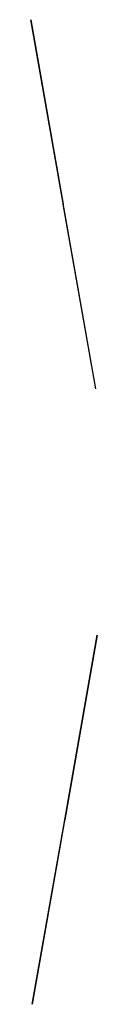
# Model space of a CAD drawing. Extents: x 0.054 to 0.0567, y 0.0697 to 0.1091.
import ezdxf

# ---------------------------------------------------------------- set-up
doc = ezdxf.new("R2010")
doc.units = 0

msp = doc.modelspace()

# ---------------------------------------------------------------- linework, layer by layer
for p, q in [((0.056604, 0.094323, 0.022324), (0.054, 0.109089, 0.022324)), ((0.054, 0.109089, 0.022324), (0.054, 0.109089, -0.022677)), ((0.054, 0.109089, -0.022677), (0.055302, 0.101704, -0.022677)), ((0.056604, 0.094323, -0.022677), (0.055302, 0.101704, -0.022677)), ((0.055302, 0.101704, -0.022677), (0.055302, 0.101704, -0.057677)), ((0.056604, 0.094323, -0.057677), (0.055302, 0.101704, -0.057677)), ((0.056604, 0.094323, -0.022677), (0.056604, 0.094323, 0.022324)), ((0.056604, 0.094323, -0.057677), (0.056604, 0.094323, -0.022677)), ((0.056604, 0.094323, -0.057677), (0.056604, 0.094323, 0.022324)), ((0.05666, 0.084476, -0.022677), (0.054056, 0.069706, -0.022677)), ((0.055358, 0.077091, 0.057324), (0.05666, 0.084476, 0.057324)), ((0.05666, 0.084476, 0.022324), (0.055358, 0.077091, 0.022324)), ((0.05666, 0.084476, 0.022324), (0.05666, 0.084476, 0.057324)), ((0.05666, 0.084476, 0.022324), (0.05666, 0.084476, -0.022677)), ((0.054056, 0.069706, 0.022324), (0.055358, 0.077091, 0.022324)), ((0.055358, 0.077091, 0.022324), (0.055358, 0.077091, 0.057324)), ((0.054056, 0.069706, -0.022677), (0.054056, 0.069706, 0.022324))]:
    msp.add_line(p, q)

doc.saveas('drawing.dxf')
